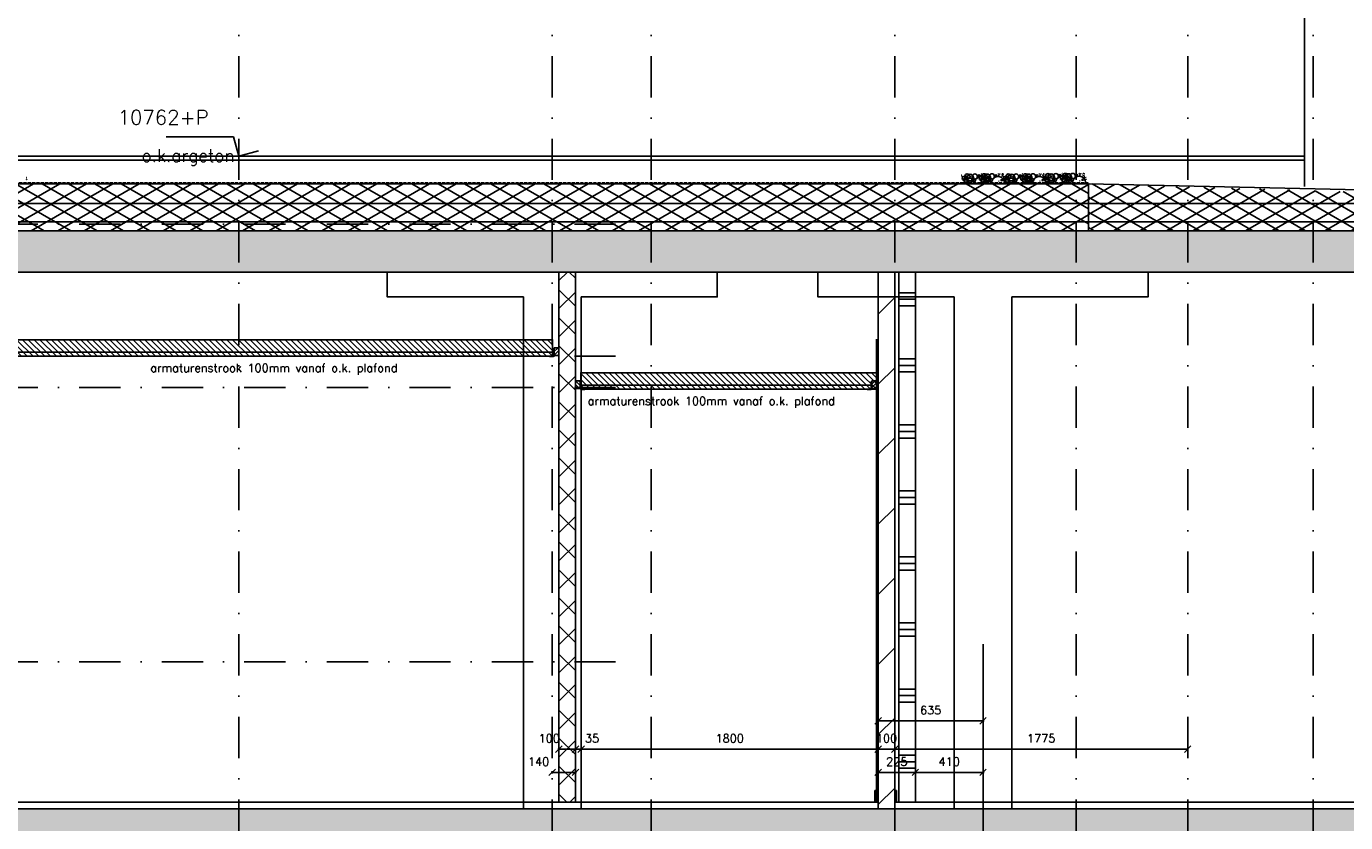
# Model space of a CAD drawing. Extents: x 0 to 297174, y -27731 to 163980.
# Tile 145 of 152: x 181911 to 189905, y 152071 to 156893. Entities that reach past the tile are written whole.
import ezdxf

# ---------------------------------------------------------------- set-up
doc = ezdxf.new("R2010")
doc.units = 0
doc.header["$LTSCALE"] = 5
doc.header["$MEASUREMENT"] = 0
doc.header["$PDMODE"] = 3
doc.header["$PDSIZE"] = 0.1
for name, pattern in [('DASHDOT', [1, 0.5, -0.25, 0, -0.25]), ('DD1', [2.66667, 1.66667, -0.5, 0, -0.5]), ('HIDDEN', [0.375, 0.25, -0.125])]:
    doc.linetypes.add(name, pattern=pattern)
doc.layers.get('0').update_dxf_attribs({"linetype": 'CONTINUOUS'})
doc.layers.get('DEFPOINTS').update_dxf_attribs({"linetype": 'CONTINUOUS'})
for name, color, linetype in [('A--01A1_ACEER', 1, 'CONTINUOUS'), ('A--A21--_F-23-', 9, 'CONTINUOUS'), ('A--A22--_F123-', 9, 'CONTINUOUS'), ('A--A23--_F--3-', 9, 'CONTINUOUS'), ('A--A25--_F--3-', 9, 'CONTINUOUS'), ('A--L13D3_VLOEREN', 3, 'CONTINUOUS'), ('A--L21--_F-23-', 4, 'CONTINUOUS'), ('A--L21D1_BUITENWAND', 1, 'CONTINUOUS'), ('A--L22--', 3, 'CONTINUOUS'), ('A--L22--_F--3-', 7, 'CONTINUOUS'), ('A--L22--_F-23-', 7, 'CONTINUOUS'), ('A--L22D2_BINNENWAND', 2, 'CONTINUOUS'), ('A--L23--', 7, 'CONTINUOUS'), ('A--L23--_F--3-', 7, 'CONTINUOUS'), ('A--L25--', 7, 'CONTINUOUS'), ('A--L25--_F-23-', 7, 'CONTINUOUS'), ('A--L27DC4_DAKEN', 4, 'HIDDEN'), ('A--L28D1_KONSTRUKTIES', 1, 'CONTINUOUS'), ('A--L35-D2-_PLAFONDS', 2, 'CONTINUOUS'), ('A--L35-D4-_PLAFONDS', 4, 'CONTINUOUS'), ('A--L35D1_PLAFONDS', 1, 'CONTINUOUS'), ('A--M$1A-_F123-', 1, 'CONTINUOUS'), ('A--M01A1_MAATVOERING', 1, 'CONTINUOUS'), ('A--M01B1_HOOGTE_MAATV', 1, 'CONTINUOUS'), ('A--T01B2_HOOGTE_MAATV', 2, 'CONTINUOUS'), ('A--T01B3_HOOGTE_MAATV', 3, 'CONTINUOUS'), ('STRAMIEN', 8, 'DD1'), ('X--LR---_CP', 7, 'CONTINUOUS')]:
    doc.layers.add(name, color=color, linetype=linetype)
doc.styles.add('HIEMSTRA', font='romans.shx')
doc.styles.add('HOOGTEXT', font='ROMANS.shx', dxfattribs={"height": 2.5})
doc.dimstyles.get("Standard").update_dxf_attribs({"dimscale": 50, "dimtxt": 2.5, "dimasz": 2, "dimexe": 0.3, "dimexo": 0.3, "dimgap": 2, "dimtad": 1, "dimdec": 0, "dimzin": 0, "dimdsep": 46, "dimtxsty": 'HIEMSTRA', "dimblk1": 'OBLIQUE', "dimblk2": 'OBLIQUE', "dimsah": 1, "dimcen": 0.09, "dimdle": 0.3, "dimclrd": 1, "dimclre": 1, "dimclrt": 2, "dimadec": 0, "dimazin": 0, "dimtfac": 1, "dimtdec": 4, "dimtix": 1, "dimtmove": 2, "dimatfit": 3, "dimldrblk": 'OBLIQUE', "dimfxl": 0, "dimtvp": 625, "dimtolj": 1, "dimtzin": 0, "dimarcsym": 0})

# ---------------------------------------------------------------- blocks, each defined once
blk = doc.blocks.new('GRIND')
for centre, radius in [((11.9, 51.7), 0.331), ((11.9, 47), 0.331), ((21.9, 35.1), 7.92), ((15.7, 24.2), 0.331), ((21.3, 19.4), 0.331), ((24.3, 27.4), 0.331), ((24.4, 27.4), 0.331), ((25.4, 7.4), 0.331), ((25.7, 7.5), 0.331), ((36.6, 18.6), 9.89), ((28.6, 47.3), 0.331), ((28.6, 47.3), 0.331), ((28.6, 14.5), 0.331), ((29, 1.6), 0.331), ((29.5, 20.6), 0.331), ((44.2, 45.6), 13.8), ((31.5, 27.2), 0.331), ((33.6, 51.1), 0.331), ((36.2, 28.8), 0.331), ((36.6, 27), 0.331), ((36.6, 4.5), 0.331), ((37, 22.3), 0.331), ((38.9, 44.7), 0.331), ((39.3, 44.9), 0.331), ((41.6, 20.1), 0.331), ((42.4, 32.2), 0.331), ((42.4, 32.2), 0.331), ((63.6, 37.9), 19.8), ((44.4, 43.2), 0.331), ((45.3, 23.5), 0.331), ((59.9, 20.6), 13.8), ((46.7, 20), 0.331), ((47.2, 15.2), 0.331), ((48.9, 52), 0.331), ((50.1, 4.5), 0.331), ((55.4, 16.4), 0.331), ((63.6, 42.1), 0.331), ((64.1, 53.8), 0.331), ((64.2, 53.8), 0.331), ((68.9, 42.1), 0.331), ((72.1, 53.9), 0.331), ((72.2, 53.8), 0.331), ((72.4, 53.8), 0.331), ((83.6, 21), 9.89), ((75, 16.5), 0.331), ((80.1, 35.8), 5.32), ((91.4, 43.5), 15.8), ((80.1, 35.8), 0.331), ((80.1, 35.8), 0.331), ((80.2, 51.6), 0.331), ((87.8, 22.1), 7.91), ((80.5, 25.5), 0.331), ((80.5, 25.5), 0.331), ((80.5, 25.5), 0.331), ((80.5, 25.5), 0.331), ((82.7, 33.2), 0.331), ((82.7, 33.2), 0.331), ((82.7, 33.2), 0.331), ((82.7, 33.2), 0.331), ((92.2, 26.1), 0.331), ((116.3, 47.4), 5.94), ((114.8, 47.9), 0.331), ((124.8, 36), 7.92), ((118.6, 25.2), 0.331), ((121.3, 51), 0.331), ((123.6, 0.8), 0.331), ((124.2, 20.4), 0.331), ((127.2, 28.3), 0.331), ((127.3, 28.4), 0.331), ((128.3, 8.4), 0.331), ((128.6, 8.5), 0.331), ((130, 59.7), 0.331), ((139.5, 19.6), 9.89), ((131.5, 48.3), 0.331), ((131.5, 48.3), 0.331), ((131.5, 15.5), 0.331), ((131.9, 2.5), 0.331), ((132.3, 50.9), 0.331), ((132.4, 21.5), 0.331), ((147.1, 46.5), 13.8), ((133.9, 14.5), 0.331), ((134.4, 28.1), 0.331), ((136.5, 52.1), 0.331), ((137, 50.9), 0.331), ((139.1, 29.8), 0.331), ((139.4, 57.3), 0.331), ((139.5, 28), 0.331), ((139.5, 5.4), 0.331), ((139.6, 57.8), 0.331), ((139.9, 23.3), 0.331), ((141.8, 45.6), 0.331), ((142.1, 45.9), 0.331), ((144.5, 21), 0.331), ((145.3, 33.1), 0.331), ((145.3, 33.1), 0.331), ((150.1, 20.5), 3.96), ((166.5, 38.8), 19.8), ((147.3, 44.1), 0.331), ((148.2, 24.5), 0.331), ((162.8, 21.6), 13.8), ((149.6, 20.9), 0.331), ((150.1, 16.2), 0.331), ((151.8, 53), 0.331), ((152.6, 54.6), 0.331), ((152.9, 54.4), 0.331), ((153, 5.4), 0.331), ((153.1, 44.6), 0.331), ((153.4, 44.4), 0.331), ((153.9, 19.9), 0.331), ((155.8, 59.1), 0.331), ((156.1, 59.6), 0.331), ((158.1, 45.6), 0.331), ((158.3, 17.4), 0.331), ((158.7, 20.6), 0.331), ((161.7, 34.7), 0.331), ((162.3, 35.6), 0.331), ((162.8, 40.3), 0.331), ((163.4, 56.7), 0.331), ((166.5, 43), 0.331), ((167, 54.8), 0.331), ((167.1, 54.7), 0.331), ((168.7, 6.2), 0.331), ((168.7, 6.2), 0.331), ((168.7, 6.2), 0.331), ((168.7, 6.2), 0.331), ((171.1, 34.4), 0.331), ((171.7, 23.3), 0.331), ((171.8, 43), 0.331), ((175, 54.8), 0.331), ((175.1, 54.8), 0.331), ((175.3, 54.7), 0.331), ((186.5, 21.9), 9.89), ((177.9, 17.4), 0.331), ((183, 36.7), 5.32), ((194.3, 44.4), 15.8), ((183, 36.7), 0.331), ((183, 36.7), 0.331), ((190.7, 23), 7.91), ((183.4, 26.4), 0.331), ((183.4, 26.4), 0.331), ((183.4, 26.4), 0.331), ((183.4, 26.4), 0.331), ((185.6, 34.1), 0.331), ((185.6, 34.1), 0.331), ((185.6, 34.1), 0.331), ((185.6, 34.1), 0.331), ((191.9, 0.6), 0.331), ((195.1, 27.1), 0.331), ((219.2, 48.3), 5.94), ((224.2, 51.9), 0.331), ((232.9, 60.6), 0.331), ((235.2, 51.8), 0.331), ((236.8, 15.5), 0.331), ((239.9, 51.8), 0.331), ((242.3, 58.3), 0.331), ((242.5, 58.8), 0.331), ((253, 21.4), 3.96), ((255.5, 55.5), 0.331), ((255.8, 55.3), 0.331), ((256, 45.6), 0.331), ((256.3, 45.4), 0.331), ((256.8, 20.9), 0.331), ((258.7, 60), 0.331), ((259, 60.5), 0.331), ((261, 46.5), 0.331), ((261.6, 51.7), 0.331), ((261.6, 47), 0.331), ((261.6, 21.5), 0.331), ((271.5, 35.1), 7.92), ((264.6, 35.6), 0.331), ((265.2, 36.5), 0.331), ((265.4, 24.2), 0.331), ((265.7, 41.2), 0.331), ((266.3, 57.7), 0.331), ((270.9, 19.4), 0.331), ((271.6, 7.2), 0.331), ((271.6, 7.2), 0.331), ((271.6, 7.2), 0.331), ((271.6, 7.2), 0.331), ((274, 35.4), 0.331), ((273.9, 27.4), 0.331), ((274, 27.4), 0.331), ((274.6, 24.2), 0.331), ((275.1, 7.4), 0.331), ((275.3, 7.5), 0.331), ((286.2, 18.6), 9.89), ((278.3, 47.3), 0.331), ((278.3, 47.3), 0.331), ((278.3, 14.5), 0.331), ((278.6, 1.6), 0.331), ((279.2, 20.6), 0.331), ((293.8, 45.6), 13.8), ((281.1, 27.2), 0.331), ((283.3, 51.1), 0.331), ((285.8, 28.8), 0.331), ((286.2, 27), 0.331), ((286.2, 4.5), 0.331), ((286.7, 22.3), 0.331), ((288.6, 44.7), 0.331), ((288.9, 44.9), 0.331), ((291.3, 20.1), 0.331), ((292, 32.2), 0.331), ((292, 32.2), 0.331), ((313.2, 37.9), 19.8), ((294.1, 43.2), 0.331), ((294.9, 23.5), 0.331), ((309.6, 20.6), 13.8), ((296.4, 20), 0.331), ((296.8, 15.2), 0.331), ((298.6, 52), 0.331), ((299.7, 4.5), 0.331), ((305.1, 16.4), 0.331), ((313.2, 42.1), 0.331), ((313.7, 53.8), 0.331), ((313.8, 53.8), 0.331), ((318.5, 42.1), 0.331), ((321.7, 53.9), 0.331), ((321.9, 53.8), 0.331), ((322, 53.8), 0.331), ((333.3, 21), 9.89), ((324.6, 16.5), 0.331), ((329.7, 35.8), 5.32), ((341, 43.5), 15.8), ((329.7, 35.8), 0.331), ((329.7, 35.8), 0.331), ((329.8, 51.6), 0.331), ((337.4, 22.1), 7.91), ((330.1, 25.5), 0.331), ((330.1, 25.5), 0.331), ((330.1, 25.5), 0.331), ((330.1, 25.5), 0.331), ((332.4, 33.2), 0.331), ((332.4, 33.2), 0.331), ((332.4, 33.2), 0.331), ((332.4, 33.2), 0.331), ((341.9, 26.1), 0.331), ((366, 47.4), 5.94), ((364.4, 47.9), 0.331), ((374.4, 36), 7.92), ((368.3, 25.2), 0.331), ((370.9, 51), 0.331), ((373.3, 0.8), 0.331), ((373.8, 20.4), 0.331), ((376.8, 28.3), 0.331), ((376.9, 28.4), 0.331), ((378, 8.4), 0.331), ((378.2, 8.5), 0.331), ((389.1, 19.6), 9.89), ((379.6, 59.7), 0.331), ((381.2, 48.3), 0.331), ((381.2, 48.3), 0.331), ((381.2, 15.5), 0.331), ((381.5, 2.5), 0.331), ((381.9, 50.9), 0.331), ((382.1, 21.5), 0.331), ((396.7, 46.5), 13.8), ((383.6, 14.5), 0.331), ((384, 28.1), 0.331), ((386.2, 52.1), 0.331), ((386.6, 50.9), 0.331), ((388.7, 29.8), 0.331), ((389, 57.3), 0.331), ((389.1, 28), 0.331), ((389.1, 5.4), 0.331), ((389.3, 57.8), 0.331), ((389.6, 23.3), 0.331), ((391.5, 45.6), 0.331), ((391.8, 45.9), 0.331), ((394.2, 21), 0.331), ((394.9, 33.1), 0.331), ((394.9, 33.1), 0.331), ((399.7, 20.5), 3.96), ((416.1, 38.8), 19.8), ((397, 44.1), 0.331), ((397.8, 24.5), 0.331), ((412.5, 21.6), 13.8), ((399.3, 20.9), 0.331), ((399.7, 16.2), 0.331), ((401.5, 53), 0.331), ((402.2, 54.6), 0.331), ((402.5, 54.4), 0.331), ((402.6, 5.4), 0.331), ((402.8, 44.6), 0.331), ((403.1, 44.4), 0.331), ((403.6, 19.9), 0.331), ((405.4, 59.1), 0.331), ((405.7, 59.6), 0.331), ((407.8, 45.6), 0.331), ((408, 17.4), 0.331), ((408.4, 20.6), 0.331), ((411.3, 34.7), 0.331), ((411.9, 35.6), 0.331), ((412.5, 40.3), 0.331), ((413.1, 56.7), 0.331), ((416.1, 43), 0.331), ((416.6, 54.8), 0.331), ((416.7, 54.7), 0.331), ((418.4, 6.2), 0.331), ((418.4, 6.2), 0.331), ((418.4, 6.2), 0.331), ((418.4, 6.2), 0.331), ((420.7, 34.4), 0.331), ((421.3, 23.3), 0.331), ((421.4, 43), 0.331), ((424.6, 54.8), 0.331), ((424.8, 54.8), 0.331), ((424.9, 54.7), 0.331), ((436.1, 21.9), 9.89), ((427.5, 17.4), 0.331), ((432.6, 36.7), 5.32), ((443.9, 44.4), 15.8), ((432.6, 36.7), 0.331), ((432.6, 36.7), 0.331), ((440.3, 23), 7.91), ((433, 26.4), 0.331), ((433, 26.4), 0.331), ((433, 26.4), 0.331), ((433, 26.4), 0.331), ((435.3, 34.1), 0.331), ((435.3, 34.1), 0.331), ((435.3, 34.1), 0.331), ((435.3, 34.1), 0.331), ((441.6, 0.6), 0.331), ((444.8, 27.1), 0.331), ((468.9, 48.3), 5.94), ((473.8, 51.9), 0.331), ((482.5, 60.6), 0.331), ((484.8, 51.8), 0.331), ((486.5, 15.5), 0.331), ((489.5, 51.8), 0.331), ((491.9, 58.3), 0.331), ((492.2, 58.8), 0.331), ((502.6, 21.4), 3.96), ((502.5, 49.3), 0.331), ((512.5, 37.4), 7.92), ((505.1, 55.5), 0.331), ((505.4, 55.3), 0.331), ((505.7, 45.6), 0.331), ((506, 45.4), 0.331), ((506.3, 26.5), 0.331), ((506.5, 20.9), 0.331), ((508.3, 60), 0.331), ((508.6, 60.5), 0.331), ((510.7, 46.5), 0.331), ((511.3, 21.5), 0.331), ((511.3, 2.1), 0.331), ((511.9, 21.7), 0.331), ((514.2, 35.6), 0.331), ((514.8, 36.5), 0.331), ((514.8, 29.7), 0.331), ((515, 29.7), 0.331), ((515.4, 41.2), 0.331), ((516, 57.7), 0.331), ((516, 9.7), 0.331), ((516.2, 9.8), 0.331), ((527.1, 20.9), 9.89), ((519.2, 49.6), 0.331), ((519.2, 49.6), 0.331), ((519.2, 16.8), 0.331), ((519.5, 3.8), 0.331), ((520.1, 22.9), 0.331), ((534.7, 47.9), 13.8), ((521.3, 7.2), 0.331), ((521.3, 7.2), 0.331), ((521.3, 7.2), 0.331), ((521.3, 7.2), 0.331), ((522, 29.4), 0.331), ((523.6, 35.4), 0.331), ((524.2, 24.2), 0.331), ((526.8, 31.1), 0.331), ((527.1, 29.3), 0.331), ((527.2, 6.8), 0.331), ((527.6, 24.6), 0.331), ((529.5, 46.9), 0.331), ((529.8, 47.2), 0.331), ((532.2, 22.3), 0.331), ((532.9, 34.5), 0.331), ((532.9, 34.5), 0.331), ((533, 1.5), 0.331), ((554.2, 40.1), 19.8), ((535, 45.5), 0.331), ((535.8, 25.8), 0.331), ((550.5, 22.9), 13.8), ((537.3, 22.2), 0.331), ((537.8, 17.5), 0.331), ((539.5, 54.3), 0.331), ((540.7, 6.8), 0.331), ((546, 18.7), 0.331), ((554.2, 44.3), 0.331), ((554.6, 56.1), 0.331), ((554.8, 56.1), 0.331), ((559.5, 44.3), 0.331), ((562.6, 56.2), 0.331), ((562.8, 56.1), 0.331), ((563, 56.1), 0.331), ((574.2, 23.2), 9.89), ((565.5, 18.7), 0.331), ((570.7, 38), 5.32), ((581.9, 45.8), 15.8), ((570.7, 38), 0.331), ((570.7, 38), 0.331), ((578.4, 24.4), 7.91), ((571.1, 27.8), 0.331), ((571.1, 27.8), 0.331), ((571.1, 27.8), 0.331), ((571.1, 27.8), 0.331), ((573.3, 35.5), 0.331), ((573.3, 35.5), 0.331), ((573.3, 35.5), 0.331), ((573.3, 35.5), 0.331), ((579.6, 2), 0.331), ((582.8, 28.4), 0.331), ((606.9, 49.7), 5.94), ((605.4, 50.2), 0.331), ((615.4, 38.3), 7.92), ((609.2, 27.5), 0.331), ((611.8, 53.3), 0.331), ((614.2, 3), 0.331), ((614.8, 22.6), 0.331), ((617.7, 30.6), 0.331), ((617.8, 30.6), 0.331), ((618.9, 10.7), 0.331), ((619.1, 10.7), 0.331), ((630, 21.8), 9.89), ((620.5, 61.9), 0.331), ((622.1, 50.5), 0.331), ((622.1, 50.5), 0.331), ((622.1, 17.7), 0.331), ((622.4, 4.8), 0.331), ((622.9, 53.1), 0.331), ((623, 23.8), 0.331), ((637.6, 48.8), 13.8), ((624.5, 16.8), 0.331), ((624.9, 30.4), 0.331), ((627.6, 53.1), 0.331), ((629.6, 32.1), 0.331), ((629.9, 59.6), 0.331), ((630, 30.3), 0.331), ((630.1, 7.7), 0.331), ((630.2, 60.1), 0.331), ((630.5, 25.6), 0.331), ((632.4, 47.9), 0.331), ((632.7, 48.1), 0.331), ((635.1, 23.3), 0.331), ((635.8, 35.4), 0.331), ((635.8, 35.4), 0.331), ((635.9, 2.4), 0.331), ((640.6, 22.7), 3.96), ((657.1, 41.1), 19.8), ((637.9, 46.4), 0.331), ((638.7, 26.7), 0.331), ((653.4, 23.8), 13.8), ((640.2, 23.2), 0.331), ((640.7, 18.5), 0.331), ((642.4, 55.3), 0.331), ((643.1, 56.8), 0.331), ((643.4, 56.7), 0.331), ((643.6, 7.7), 0.331), ((643.7, 46.9), 0.331), ((644, 46.7), 0.331), ((644.5, 22.2), 0.331), ((646.4, 61.4), 0.331), ((646.7, 61.8), 0.331), ((648.7, 47.9), 0.331), ((648.9, 19.6), 0.331), ((649.3, 22.9), 0.331), ((652.2, 37), 0.331), ((652.8, 37.9), 0.331), ((653.4, 42.6), 0.331), ((654, 59), 0.331), ((657.1, 45.3), 0.331), ((657.5, 57), 0.331), ((657.7, 57), 0.331), ((659.3, 8.5), 0.331), ((659.3, 8.5), 0.331), ((659.3, 8.5), 0.331), ((659.3, 8.5), 0.331), ((661.6, 36.7), 0.331), ((662.2, 25.6), 0.331), ((662.4, 45.3), 0.331), ((665.5, 57.1), 0.331), ((665.7, 57.1), 0.331), ((665.9, 57), 0.331), ((677.1, 24.2), 9.89), ((668.4, 19.7), 0.331), ((673.6, 39), 5.32), ((684.8, 46.7), 15.8), ((673.6, 39), 0.331), ((673.6, 39), 0.331), ((681.3, 25.3), 7.91), ((674, 28.7), 0.331), ((674, 28.7), 0.331), ((674, 28.7), 0.331), ((674, 28.7), 0.331), ((676.2, 36.4), 0.331), ((676.2, 36.4), 0.331), ((676.2, 36.4), 0.331), ((676.2, 36.4), 0.331), ((682.5, 2.9), 0.331), ((685.7, 29.3), 0.331), ((709.8, 50.6), 5.94), ((714.7, 54.2), 0.331), ((723.4, 62.9), 0.331), ((725.8, 54.1), 0.331), ((727.4, 17.7), 0.331), ((730.5, 54.1), 0.331), ((732.8, 60.5), 0.331), ((733.1, 61), 0.331), ((743.5, 23.7), 3.96), ((746, 57.8), 0.331), ((746.3, 57.6), 0.331), ((746.6, 47.8), 0.331), ((746.9, 47.6), 0.331), ((747.4, 23.2), 0.331), ((749.3, 62.3), 0.331), ((749.6, 62.8), 0.331), ((751.6, 48.8), 0.331), ((752.2, 23.8), 0.331), ((755.1, 37.9), 0.331), ((755.7, 38.8), 0.331), ((756.3, 43.5), 0.331), ((756.9, 59.9), 0.331), ((762.2, 9.5), 0.331), ((762.2, 9.5), 0.331), ((762.2, 9.5), 0.331), ((762.2, 9.5), 0.331), ((764.5, 37.6), 0.331), ((765.1, 26.5), 0.331)]:
    blk.add_circle(centre, radius)
for centre, start, end in [((128.9, 2.6), 356.22956, 183.77045), ((231.8, 3.6), 354.87359, 185.12642), ((378.5, 2.6), 356.22958, 183.77043), ((481.4, 3.6), 354.87361, 185.1264), ((619.4, 4.9), 352.95741, 187.0426), ((722.3, 5.8), 351.59314, 188.40686)]:
    blk.add_arc(centre, 40, start, end)
blk = doc.blocks.new('*U1564')
at = {"layer": 'A--L23--_F--3-', "color": 2, "linetype": 'Continuous'}
blk.add_lwpolyline([(0, 0), (0, 20), (-7546.5, 20), (-7546.5, 0)], dxfattribs=at)
blk = doc.blocks.new('Q020259-')
at = {"layer": 'A--A25--_F--3-'}
h = blk.add_hatch(dxfattribs=at)
h.set_pattern_fill('ALFALINE', color=256, scale=15, style=0, pattern_type=2)
h.set_pattern_definition([(45, (0, 0), (-10.6066, 10.6066), [])])
h.paths.add_polyline_path([(0, 0), (0, 46), (28, 46), (28, 0)])
at = {"layer": 'A--L25--_F-23-', "color": 2, "linetype": 'Continuous'}
blk.add_lwpolyline([(0, 0), (0, 46), (28, 46), (28, 0)], close=True, dxfattribs=at)
at = {"layer": 'X--LR---_CP'}
for p in [(0, 0), (0, 0), (28, 0)]:
    blk.add_point(p, dxfattribs=at)
blk = doc.blocks.new('*U1539')
at = {"layer": 'A--A22--_F123-', "linetype": 'Continuous'}
h = blk.add_hatch(dxfattribs=at)
h.set_pattern_fill('ALFAKRS', color=256, scale=120, style=0)
h.set_pattern_definition([(45, (-185187.59, -155405.16), (-84.852814, 84.852814), []), (135, (-185187.59, -155405.16), (-84.852814, -84.852814), [])])
h.paths.add_polyline_path([(0, 0), (50, 0), (50, -3210), (0, -3210), (-50, -3210), (-50, 0)])
at = {"layer": 'A--L22--_F--3-', "color": 3, "linetype": 'Continuous'}
for points in [[(0, 0), (-50, 0), (-50, -3210), (0, -3210)], [(0, 0), (50, 0), (50, -3210), (0, -3210)]]:
    blk.add_lwpolyline(points, dxfattribs=at)
blk = doc.blocks.new('_OBLIQUE')
at = {"color": 0, "linetype": 'ByBlock'}
blk.add_line((-0.5, -0.5), (0.5, 0.5), dxfattribs=at)
blk = doc.blocks.new('*D911')
at = {"layer": 'A--M$1A-_F123-', "color": 1, "lineweight": -2, "ltscale": 10}
for p, q in [((185137.6, 152516.5), (185137.6, 152522.6)), ((185237.6, 152516.5), (185237.6, 152522.6)), ((185131.6, 152516.6), (185243.6, 152516.6))]:
    blk.add_line(p, q, dxfattribs=at)
at = {"layer": 'DEFPOINTS', "color": 0, "ltscale": 10}
for p in [(185137.6, 152510.5), (185237.6, 152516.6), (185237.6, 152510.5)]:
    blk.add_point(p, dxfattribs=at)
at = {"layer": 'A--M$1A-_F123-', "color": 1, "lineweight": -2, "ltscale": 10, "xscale": 40, "yscale": 40, "zscale": 40, "rotation": 180}
blk.add_blockref('_OBLIQUE', (185137.6, 152516.6), dxfattribs=at)
at = {"layer": 'A--M$1A-_F123-', "color": 1, "lineweight": -2, "ltscale": 10, "xscale": 40, "yscale": 40, "zscale": 40}
blk.add_blockref('_OBLIQUE', (185237.6, 152516.6), dxfattribs=at)
at = {"layer": 'A--M$1A-_F123-', "color": 2, "ltscale": 10, "insert": (185078.8, 152581.6), "char_height": 50, "attachment_point": 5, "style": 'HIEMSTRA'}
blk.add_mtext('\\A1;100', dxfattribs=at)
blk = doc.blocks.new('*D912')
at = {"layer": 'A--M$1A-_F123-', "color": 1, "lineweight": -2, "ltscale": 10}
for p, q in [((185237.6, 152516.6), (185197.6, 152516.6)), ((185237.6, 152516.6), (185272.6, 152516.6)), ((185272.6, 152516.6), (185312.6, 152516.6))]:
    blk.add_line(p, q, dxfattribs=at)
at = {"layer": 'DEFPOINTS', "color": 0, "ltscale": 10}
for p in [(185237.6, 152516.6), (185272.6, 152516.6), (185272.6, 152516.6)]:
    blk.add_point(p, dxfattribs=at)
at = {"layer": 'A--M$1A-_F123-', "color": 1, "lineweight": -2, "ltscale": 10, "xscale": 40, "yscale": 40, "zscale": 40}
blk.add_blockref('_OBLIQUE', (185237.6, 152516.6), dxfattribs=at)
at = {"layer": 'A--M$1A-_F123-', "color": 1, "lineweight": -2, "ltscale": 10, "xscale": 40, "yscale": 40, "zscale": 40, "rotation": 180}
blk.add_blockref('_OBLIQUE', (185272.6, 152516.6), dxfattribs=at)
at = {"layer": 'A--M$1A-_F123-', "color": 2, "ltscale": 10, "insert": (185338.5, 152581.6), "char_height": 50, "attachment_point": 5, "style": 'HIEMSTRA'}
blk.add_mtext('\\A1;35', dxfattribs=at)
blk = doc.blocks.new('*D913')
at = {"layer": 'A--M$1A-_F123-', "color": 1, "lineweight": -2, "ltscale": 10}
for p, q in [((185091.6, 152375.8), (185243.6, 152375.8)), ((185097.6, 152382.5), (185097.6, 152369.8)), ((185237.6, 152382.5), (185237.6, 152369.8))]:
    blk.add_line(p, q, dxfattribs=at)
at = {"layer": 'DEFPOINTS', "color": 0, "ltscale": 10}
for p in [(185097.6, 152388.5), (185237.6, 152388.5), (185237.6, 152375.8)]:
    blk.add_point(p, dxfattribs=at)
at = {"layer": 'A--M$1A-_F123-', "color": 1, "lineweight": -2, "ltscale": 10, "xscale": 40, "yscale": 40, "zscale": 40, "rotation": 180}
blk.add_blockref('_OBLIQUE', (185097.6, 152375.8), dxfattribs=at)
at = {"layer": 'A--M$1A-_F123-', "color": 1, "lineweight": -2, "ltscale": 10, "xscale": 40, "yscale": 40, "zscale": 40}
blk.add_blockref('_OBLIQUE', (185237.6, 152375.8), dxfattribs=at)
at = {"layer": 'A--M$1A-_F123-', "color": 2, "ltscale": 10, "insert": (185014.5, 152440.8), "char_height": 50, "attachment_point": 5, "style": 'HIEMSTRA'}
blk.add_mtext('\\A1;140', dxfattribs=at)
blk = doc.blocks.new('*U1538')
at = {"layer": 'A--A22--_F123-', "linetype": 'Continuous'}
h = blk.add_hatch(dxfattribs=at)
h.set_pattern_fill('ALFALINE', color=256, scale=300, style=0)
h.set_pattern_definition([(45, (-187122.6, -155405.15), (-212.13203, 212.13203), [])])
h.paths.add_polyline_path([(0, 0), (50, 0), (50, -3250), (0, -3250), (-50, -3250), (-50, 0)])
at = {"layer": 'A--L22--_F--3-', "color": 4, "linetype": 'Continuous'}
for points in [[(0, 0), (-50, 0), (-50, -3250), (0, -3250)], [(0, 0), (50, 0), (50, -3250), (0, -3250)]]:
    blk.add_lwpolyline(points, dxfattribs=at)
blk = doc.blocks.new('*U1537')
at = {"layer": 'A--L23--_F--3-', "color": 2, "linetype": 'Continuous'}
blk.add_lwpolyline([(0, 0), (0, 20), (-6562, 20), (-6562, 0)], dxfattribs=at)
blk = doc.blocks.new('*D990')
at = {"layer": 'A--M$1A-_F123-', "color": 1, "lineweight": -2, "ltscale": 10}
for p, q in [((185272.6, 152534.1), (185272.6, 152510.6)), ((187072.6, 152534.1), (187072.6, 152510.6)), ((185266.6, 152516.6), (187078.6, 152516.6))]:
    blk.add_line(p, q, dxfattribs=at)
at = {"layer": 'DEFPOINTS', "color": 0, "ltscale": 10}
for p in [(185272.6, 152540.1), (187072.6, 152540.1), (187072.6, 152516.6)]:
    blk.add_point(p, dxfattribs=at)
at = {"layer": 'A--M$1A-_F123-', "color": 1, "lineweight": -2, "ltscale": 10, "xscale": 40, "yscale": 40, "zscale": 40, "rotation": 180}
blk.add_blockref('_OBLIQUE', (185272.6, 152516.6), dxfattribs=at)
at = {"layer": 'A--M$1A-_F123-', "color": 1, "lineweight": -2, "ltscale": 10, "xscale": 40, "yscale": 40, "zscale": 40}
blk.add_blockref('_OBLIQUE', (187072.6, 152516.6), dxfattribs=at)
at = {"layer": 'A--M$1A-_F123-', "color": 2, "ltscale": 10, "insert": (186172.6, 152581.6), "char_height": 50, "attachment_point": 5, "style": 'HIEMSTRA'}
blk.add_mtext('\\A1;1800', dxfattribs=at)
blk = doc.blocks.new('*D991')
at = {"layer": 'A--M$1A-_F123-', "color": 1, "lineweight": -2, "ltscale": 10}
for p, q in [((187072.6, 152516.6), (187032.6, 152516.6)), ((187072.6, 152516.6), (187172.6, 152516.6)), ((187172.6, 152516.6), (187212.6, 152516.6))]:
    blk.add_line(p, q, dxfattribs=at)
at = {"layer": 'DEFPOINTS', "color": 0, "ltscale": 10}
for p in [(187072.6, 152516.6), (187172.6, 152516.6), (187172.6, 152516.6)]:
    blk.add_point(p, dxfattribs=at)
at = {"layer": 'A--M$1A-_F123-', "color": 1, "lineweight": -2, "ltscale": 10, "xscale": 40, "yscale": 40, "zscale": 40}
blk.add_blockref('_OBLIQUE', (187072.6, 152516.6), dxfattribs=at)
at = {"layer": 'A--M$1A-_F123-', "color": 1, "lineweight": -2, "ltscale": 10, "xscale": 40, "yscale": 40, "zscale": 40, "rotation": 180}
blk.add_blockref('_OBLIQUE', (187172.6, 152516.6), dxfattribs=at)
at = {"layer": 'A--M$1A-_F123-', "color": 2, "ltscale": 10, "insert": (187122.6, 152581.6), "char_height": 50, "attachment_point": 5, "style": 'HIEMSTRA'}
blk.add_mtext('\\A1;100', dxfattribs=at)
blk = doc.blocks.new('*D992')
at = {"layer": 'A--M$1A-_F123-', "color": 1, "lineweight": -2, "ltscale": 10}
blk.add_line((187166.6, 152516.6), (188953.6, 152516.6), dxfattribs=at)
at = {"layer": 'DEFPOINTS', "color": 0, "ltscale": 10}
for p in [(187172.6, 152516.6), (188947.6, 152516.6), (188947.6, 152516.6)]:
    blk.add_point(p, dxfattribs=at)
at = {"layer": 'A--M$1A-_F123-', "color": 1, "lineweight": -2, "ltscale": 10, "xscale": 40, "yscale": 40, "zscale": 40, "rotation": 180}
blk.add_blockref('_OBLIQUE', (187172.6, 152516.6), dxfattribs=at)
at = {"layer": 'A--M$1A-_F123-', "color": 1, "lineweight": -2, "ltscale": 10, "xscale": 40, "yscale": 40, "zscale": 40}
blk.add_blockref('_OBLIQUE', (188947.6, 152516.6), dxfattribs=at)
at = {"layer": 'A--M$1A-_F123-', "color": 2, "ltscale": 10, "insert": (188060.1, 152581.6), "char_height": 50, "attachment_point": 5, "style": 'HIEMSTRA'}
blk.add_mtext('\\A1;1775', dxfattribs=at)
blk = doc.blocks.new('*D993')
at = {"layer": 'A--M$1A-_F123-', "color": 1, "lineweight": -2, "ltscale": 10}
for p, q in [((187291.6, 152375.8), (187713.6, 152375.8)), ((187297.6, 152380.7), (187297.6, 152369.8)), ((187707.6, 152380.7), (187707.6, 152369.8))]:
    blk.add_line(p, q, dxfattribs=at)
at = {"layer": 'DEFPOINTS', "color": 0, "ltscale": 10}
for p in [(187297.6, 152386.7), (187707.6, 152386.7), (187707.6, 152375.8)]:
    blk.add_point(p, dxfattribs=at)
at = {"layer": 'A--M$1A-_F123-', "color": 1, "lineweight": -2, "ltscale": 10, "xscale": 40, "yscale": 40, "zscale": 40, "rotation": 180}
blk.add_blockref('_OBLIQUE', (187297.6, 152375.8), dxfattribs=at)
at = {"layer": 'A--M$1A-_F123-', "color": 1, "lineweight": -2, "ltscale": 10, "xscale": 40, "yscale": 40, "zscale": 40}
blk.add_blockref('_OBLIQUE', (187707.6, 152375.8), dxfattribs=at)
at = {"layer": 'A--M$1A-_F123-', "color": 2, "ltscale": 10, "insert": (187502.6, 152440.8), "char_height": 50, "attachment_point": 5, "style": 'HIEMSTRA'}
blk.add_mtext('\\A1;410', dxfattribs=at)
blk = doc.blocks.new('*D994')
at = {"layer": 'A--M$1A-_F123-', "color": 1, "lineweight": -2, "ltscale": 10}
for p, q in [((187713.6, 152687.1), (187066.6, 152687.1)), ((187072.6, 152676.3), (187072.6, 152693.1)), ((187707.6, 152676.3), (187707.6, 152693.1))]:
    blk.add_line(p, q, dxfattribs=at)
at = {"layer": 'DEFPOINTS', "color": 0, "ltscale": 10}
for p in [(187072.6, 152687.1), (187072.6, 152670.3), (187707.6, 152670.3)]:
    blk.add_point(p, dxfattribs=at)
at = {"layer": 'A--M$1A-_F123-', "color": 1, "lineweight": -2, "ltscale": 10, "xscale": 40, "yscale": 40, "zscale": 40, "rotation": 180}
blk.add_blockref('_OBLIQUE', (187072.6, 152687.1), dxfattribs=at)
at = {"layer": 'A--M$1A-_F123-', "color": 1, "lineweight": -2, "ltscale": 10, "xscale": 40, "yscale": 40, "zscale": 40}
blk.add_blockref('_OBLIQUE', (187707.6, 152687.1), dxfattribs=at)
at = {"layer": 'A--M$1A-_F123-', "color": 2, "ltscale": 10, "insert": (187390.1, 152752.1), "char_height": 50, "attachment_point": 5, "style": 'HIEMSTRA'}
blk.add_mtext('\\A1;635', dxfattribs=at)
blk = doc.blocks.new('*U1535')
at = {"layer": 'A--A22--_F123-', "linetype": 'Continuous'}
h = blk.add_hatch(dxfattribs=at)
h.set_pattern_fill('ALFAPLST', color=256, scale=400, style=0)
h.set_pattern_definition([(0, (0, 0), (0, 400), []), (0, (0, 40), (0, 400), []), (0, (0, 80), (0, 400), [])])
h.paths.add_polyline_path([(0, 0), (-50, 0), (-50, 3210), (0, 3210), (50, 3210), (50, 0)])
at = {"layer": 'A--L22--_F-23-', "color": 3, "linetype": 'Continuous'}
for points in [[(0, 0), (-50, 0), (-50, 3210), (0, 3210)], [(0, 0), (50, 0), (50, 3210), (0, 3210)]]:
    blk.add_lwpolyline(points, dxfattribs=at)
blk = doc.blocks.new('*D997')
at = {"layer": 'A--M$1A-_F123-', "color": 1, "lineweight": -2, "ltscale": 10}
blk.add_line((187303.6, 152375.8), (187066.6, 152375.8), dxfattribs=at)
at = {"layer": 'DEFPOINTS', "color": 0, "ltscale": 10}
for p in [(187072.6, 152375.8), (187072.6, 152375.8), (187297.6, 152375.8)]:
    blk.add_point(p, dxfattribs=at)
at = {"layer": 'A--M$1A-_F123-', "color": 1, "lineweight": -2, "ltscale": 10, "xscale": 40, "yscale": 40, "zscale": 40, "rotation": 180}
blk.add_blockref('_OBLIQUE', (187072.6, 152375.8), dxfattribs=at)
at = {"layer": 'A--M$1A-_F123-', "color": 1, "lineweight": -2, "ltscale": 10, "xscale": 40, "yscale": 40, "zscale": 40}
blk.add_blockref('_OBLIQUE', (187297.6, 152375.8), dxfattribs=at)
at = {"layer": 'A--M$1A-_F123-', "color": 2, "ltscale": 10, "insert": (187185.1, 152440.8), "char_height": 50, "attachment_point": 5, "style": 'HIEMSTRA'}
blk.add_mtext('\\A1;225', dxfattribs=at)
blk = doc.blocks.new('HOOGTEP')
at = {"layer": 'A--M01A1_MAATVOERING'}
for p, q in [((0, 0), (0.62, 2.33)), ((0.62, 2.33), (8.79, 2.33)), ((-2.41, 0.65), (0, 0))]:
    blk.add_line(p, q, dxfattribs=at)
at = {"layer": 'A--M01B1_HOOGTE_MAATV'}
blk.add_line((-1.38, 0), (0.91, 0), dxfattribs=at)
at = {"layer": 'A--T01B2_HOOGTE_MAATV', "style": 'HOOGTEXT', "flags": 4}
blk.add_attdef('TEKST', (1.84, -0.67), '', height=1.5, dxfattribs=at)
at = {"layer": 'A--T01B3_HOOGTE_MAATV', "style": 'HOOGTEXT', "flags": 4}
blk.add_attdef('HOOGTE', (1.67, 3.82), '', height=1.75, dxfattribs=at)

msp = doc.modelspace()

# ---------------------------------------------------------------- hatches: boundary and pattern name
at = {"layer": 'A--01A1_ACEER', "linetype": 'Continuous'}
h = msp.add_hatch(dxfattribs=at)
h.set_pattern_fill('ANSI31', color=256, scale=200, style=0)
h.set_pattern_definition([(135, (342823.277, 59749.255), (17.6776695, 17.6776695), [])])
h.paths.add_polyline_path([(179897.6, 154895.2), (185099, 154895.2), (185099, 154995.2), (179897.6, 154995.2)])
h = msp.add_hatch(dxfattribs=at)
h.set_pattern_fill('ANSI31', color=256, scale=200, style=0)
h.set_pattern_definition([(135, (344786.856, 59549.257), (17.6776695, 17.6776695), [])])
h.paths.add_polyline_path([(185269.8, 154695.2), (187062.6, 154695.2), (187062.6, 154795.2), (185269.8, 154795.2)])
at = {"layer": 'A--A21--_F-23-'}
h = msp.add_hatch(dxfattribs=at)
h.set_pattern_fill('ALFAISO', color=256, scale=80, angle=270, style=0, pattern_type=2)
h.set_pattern_definition([(330, (64939.89, 49399.255), (40, 69.282032), []), (30, (64939.89, 49399.255), (-40, 69.282032), [])])
h.paths.add_polyline_path([(188347.6, 155940.2), (188347.6, 155655.2), (179536.3, 155655.2), (179536.3, 155940.2)])
h = msp.add_hatch(dxfattribs=at)
h.set_pattern_fill('ALFAISO', color=256, scale=80, angle=270, style=0, pattern_type=2)
h.set_pattern_definition([(330, (-40, 52899.255), (40, 69.282032), []), (30, (-40, 52899.255), (-40, 69.282032), [])])
h.paths.add_polyline_path([(188947.6, 155921.7), (188347.6, 155940.2), (188347.6, 155674.8), (188381.6, 155655.2), (188947.6, 155655.2)])
h.paths.add_polyline_path([(189708.6, 155898.4), (188947.6, 155921.7), (188947.6, 155655.2), (189708.6, 155655.2)])
h.paths.add_polyline_path([(193404, 155784.8), (189708.6, 155898.4), (189708.6, 155655.2), (193437.4, 155655.2, -0.078843)])
h.paths.add_polyline_path([(193719.6, 155755.2), (193719.6, 155775.2), (193404, 155784.8, 0.078843), (193437.4, 155655.2), (193719.6, 155655.2), (193719.6, 155697.7), (193717.6, 155697.7), (193717.6, 155719.7), (193719.6, 155719.7)])
at = {"layer": 'A--A23--_F--3-'}
h = msp.add_hatch(dxfattribs=at)
h.set_pattern_fill('ALFABET', color=256, scale=20, angle=1, style=0, pattern_type=2)
h.set_pattern_definition([(46, (64979.89, 49399.26), (-86.32078, 83.359004), []), (51, (64979.89, 49399.26), (143.64922, -10.04493), [15, -165]), (356, (64979.9, 49399.26), (-30.37155, 149.9312), [12, -132]), (101.4514, (64991.86, 49398.42), (113.27778, 139.88618), [12.74804, -140.22842]), (47.1842, (64979.2, 49439.25), (213.99344, -29.37358), [22.5, -247.5]), (97.6356, (64997.03, 49436.8), (183.50393, 198.05632), [19.12206, -210.3426]), (352.1842, (64979.2, 49439.25), (183.50378, 198.05647), [18, -198]), (22, (64999.37, 49429.6), (120.76856, -78.42802), [15, -165]), (327, (64999.37, 49429.6), (46.12453, 145.85721), [12, -132]), (72.4514, (65009.43, 49423.06), (166.89315, 67.42906), [12.74804, -140.22842]), (38.5, (64979.893, 49399.255), (1.269641, 66.611074), [0, -130.4, 0, -134, 0, -132.5]), (8.5, (64979.89, 49399.255), (51.229207, 79.788568), [0, -76.4, 0, -127.4, 0, -50.5]), (328.5, (64935.3, 49398.477), (106.826954, -2.64699), [0, -50, 0, -156, 0, -207]), (318.5, (64915.3, 49398.13), (116.270055, 22.05355), [0, -65, 0, -103.6, 0, -147]), (318.5, (64915.3, 49398.13), (116.270055, 22.05355), [0, -65, 0, -103.6, 0, -147])])
h.paths.add_polyline_path([(193719.6, 155655.2), (193719.6, 155405.2), (179546.3, 155405.2), (179546.3, 155655.2)])
h = msp.add_hatch(dxfattribs=at)
h.set_pattern_fill('ALFABET', color=256, scale=50, angle=1, style=0, pattern_type=2)
h.set_pattern_definition([(46, (0, 52899.26), (-215.80194, 208.3975), []), (51, (0, 52899.26), (359.12306, -25.11233), [37.5, -412.5]), (356, (0, 52899.26), (-75.9289, 374.828), [30, -330]), (101.4514, (29.93, 52897.16), (283.19445, 349.71546), [31.8701, -350.57106]), (47.1842, (-1.75, 52999.24), (534.9836, -73.4339), [56.25, -618.75]), (97.6356, (42.84, 52993.1), (458.7598, 495.1408), [47.8051, -525.8565]), (352.1842, (-1.75, 52999.24), (458.7594, 495.1412), [45, -495]), (22, (48.68, 52975.12), (301.9214, -196.07005), [37.5, -412.5]), (327, (48.7, 52975.1), (115.3113, 364.643), [30, -330]), (72.4514, (73.84, 52958.78), (417.23286, 168.57264), [31.8701, -350.57106]), (38.5, (0, 52899.26), (3.1741, 166.527686), [0, -326, 0, -335, 0, -331.25]), (8.5, (0, 52899.26), (128.07302, 199.47142), [0, -191, 0, -318.5, 0, -126.25]), (328.5, (-111.48, 52897.31), (267.067385, -6.617475), [0, -125, 0, -390, 0, -517.5]), (318.5, (-161.48, 52896.44), (290.67514, 55.13387), [0, -162.5, 0, -259, 0, -367.5]), (318.5, (-161.48, 52896.44), (290.67514, 55.13387), [0, -162.5, 0, -259, 0, -367.5])])
h.paths.add_polyline_path([(193819.4, 148405.2), (177097.5, 148405.2), (177097.5, 152155.1), (193819.4, 152155.2)])
h.paths.add_polyline_path([(185272.6, 151905), (193819.4, 151905.2), (193819.4, 148655.2), (185272.6, 148655.2)], flags=16)
h.paths.add_polyline_path([(184972.6, 148695.2), (177399.2, 148695.2), (177399.2, 151755.1), (184972.6, 151755.1)], flags=16)

# ---------------------------------------------------------------- linework, layer by layer
for centre in [(181912.1, 155977.8), (181912.7, 155966.7)]:
    msp.add_circle(centre, 0.331)
at = {"layer": 'A--01A1_ACEER'}
for p, q in [((181116.6, 156107.2), (189654.6, 156107.2)), ((187707.6, 151803.4), (187707.6, 153151.3)), ((184778.2, 152195.2), (186220.8, 152195.2))]:
    msp.add_line(p, q, dxfattribs=at)
at = {"layer": 'A--A21--_F-23-'}
for p, q in [((188347.6, 155752.8), (188351.6, 155755.2)), ((188347.6, 155674.8), (188381.6, 155655.2))]:
    msp.add_line(p, q, dxfattribs=at)
at = {"layer": 'A--L13D3_VLOEREN'}
for p, q in [((193719.6, 155819.2), (188347.6, 155940.2)), ((193719.5, 155820), (179536.3, 155820.1)), ((188347.6, 155755.2), (188347.6, 155655.2)), ((193719.5, 155710), (179536.3, 155710.1)), ((188347.6, 155655.2), (193719.6, 155655.2))]:
    msp.add_line(p, q, dxfattribs=at)
msp.add_lwpolyline([(188347.6, 155940.2), (188347.6, 155655.2), (179536.3, 155655.2), (179536.3, 155940.2)], close=True, dxfattribs=at)
at = {"layer": 'A--L21--_F-23-', "linetype": 'Continuous'}
msp.add_line((193819.4, 152155.2), (177097.5, 152155.1), dxfattribs=at)
msp.add_lwpolyline([(193719.6, 155655.2), (193719.6, 155405.2), (179546.3, 155405.2), (179546.3, 155655.2)], close=True, dxfattribs=at)
at = {"layer": 'A--L21D1_BUITENWAND'}
for p, q in [((189654.6, 155923.5), (189654.6, 160064.3)), ((181116.6, 156082), (189654.6, 156082))]:
    msp.add_line(p, q, dxfattribs=at)
at = {"layer": 'A--L22D2_BINNENWAND'}
msp.add_line((187062.6, 154998), (187062.6, 152195.1), dxfattribs=at)
for points in [[(187062.6, 152195.1), (187052.6, 152195.1), (187052.6, 152265.1), (187062.6, 152265.1)], [(187172.6, 152195.1), (187182.6, 152195.1), (187182.6, 152265.1), (187172.6, 152265.1)]]:
    msp.add_lwpolyline(points, close=True, dxfattribs=at)
at = {"layer": 'A--L27DC4_DAKEN'}
msp.add_lwpolyline([(179541.1, 156513.2), (179541.3, 155945.2), (188347.6, 155945.2)], dxfattribs=at)
at = {"layer": 'A--L28D1_KONSTRUKTIES'}
for points in [[(184097.6, 155405.2), (184097.6, 155255.2), (184922.6, 155255.2), (184922.6, 152155.1)], [(186097.6, 155405.2), (186097.6, 155255.2), (185272.6, 155255.2), (185272.6, 152155.1)], [(186707.6, 155405.2), (186707.6, 155255.2), (187532.6, 155255.2), (187532.6, 152155.1)], [(188707.6, 155405.2), (188707.6, 155255.2), (187882.6, 155255.2), (187882.6, 152155.1)]]:
    msp.add_lwpolyline(points, dxfattribs=at)
at = {"layer": 'A--L35-D2-_PLAFONDS'}
for p, q in [((185099, 154920.2), (179936.2, 154920.2)), ((185099, 154920.2), (185099, 154895.2)), ((185099, 154895.2), (179936.2, 154895.2))]:
    msp.add_line(p, q, dxfattribs=at)
for points in [[(187030.4, 154720.2), (185265.6, 154720.2)], [(185269.8, 154695.2), (187030.4, 154695.2)]]:
    msp.add_lwpolyline(points, dxfattribs=at)
at = {"layer": 'A--L35-D4-_PLAFONDS'}
for p, q in [((185105.4, 154893.1), (185105.4, 154943.1)), ((185080.4, 154893.1), (185105.4, 154893.1)), ((185269.8, 154693.1), (185269.8, 154743.1)), ((185294.8, 154693.1), (185269.8, 154693.1)), ((187005.4, 154693.1), (187030.4, 154693.1)), ((187030.4, 154693.1), (187030.4, 154743.1))]:
    msp.add_line(p, q, dxfattribs=at)
at = {"layer": 'A--L35D1_PLAFONDS', "linetype": 'Continuous'}
for points in [[(179897.6, 154895.2), (185099, 154895.2), (185099, 154995.2), (179897.6, 154995.2)], [(185269.8, 154695.2), (187062.6, 154695.2), (187062.6, 154795.2), (185269.8, 154795.2)]]:
    msp.add_lwpolyline(points, close=True, dxfattribs=at)
at = {"layer": 'STRAMIEN', "linetype": 'DASHDOT', "ltscale": 100}
for p, q in [((183197.6, 163214.3), (183197.6, 143653.6)), ((185097.6, 163214.3), (185097.6, 143653.6)), ((185697.6, 163214.3), (185697.6, 143653.6)), ((187172.6, 163214.3), (187172.6, 143071.5)), ((188272.6, 163214.3), (188272.6, 143071.5)), ((188947.6, 163214.3), (188947.6, 143071.5)), ((189708.6, 163214.3), (189708.6, 143653.6)), ((185481.6, 155695.2), (174347.6, 155695.2)), ((185481.6, 154895.2), (174347.3, 154895.2)), ((185481.6, 154707.2), (174847.6, 154707.2)), ((185481.6, 153045.2), (174847.6, 153045.2)), ((185481.6, 152195.2), (174347.3, 152195.2))]:
    msp.add_line(p, q, dxfattribs=at)

# ---------------------------------------------------------------- block references
ref = msp.add_blockref('HOOGTEP', (183197.6, 156107.2), dxfattribs=dict(xscale=-50, yscale=50, zscale=50))
ref.add_attrib('TEKST', 'o.k.argeton', (182609.2, 156073.6), dxfattribs={"layer": 'A--T01B2_HOOGTE_MAATV', "height": 75, "style": 'HOOGTEXT', "flags": 4})
ref.add_attrib('HOOGTE', '10762+P', (182464, 156298.1), dxfattribs={"layer": 'A--T01B3_HOOGTE_MAATV', "height": 87.5, "style": 'HOOGTEXT', "flags": 4})
at = {"rotation": 0.001645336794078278}
msp.add_blockref('GRIND', (187567, 155940.1), dxfattribs=at)
at = {"layer": 'A--L22--'}
for name, p in [('*U1539', (185187.6, 155405.2)), ('*U1538', (187122.6, 155405.2)), ('*U1535', (187247.6, 152195.1))]:
    msp.add_blockref(name, p, dxfattribs=at)
at = {"layer": 'A--L23--'}
for name, p in [('*U1564', (187072.6, 152175.2)), ('*U1537', (193734.6, 152175.2))]:
    msp.add_blockref(name, p, dxfattribs=at)
at = {"layer": 'A--L25--'}
for p in [(185109.6, 154900.2), (185109.6, 154900.2), (187034.6, 154700.2)]:
    msp.add_blockref('Q020259-', p, dxfattribs=at)
at = {"layer": 'A--L25--', "xscale": -1}
msp.add_blockref('Q020259-', (185265.6, 154700.2), dxfattribs=at)

# ---------------------------------------------------------------- texts
at = {"layer": 'A--01A1_ACEER', "linetype": 'Continuous', "style": 'HIEMSTRA'}
for p in [(182661.5, 154799.8), (185311.8, 154599.8)]:
    msp.add_text('armaturenstrook 100mm vanaf o.k. plafond', height=50, dxfattribs=at).set_placement(p)

# ---------------------------------------------------------------- dimensions: what is measured, and where the dimension line sits
at = {"layer": 'A--M$1A-_F123-'}
for base, p1, p2, picture, middle in [((187072.6, 152687.1), (187707.6, 152670.3), (187072.6, 152670.3), '*D994', (187390.1, 152752.1)), ((187072.6, 152516.6), (185272.6, 152540.1), (187072.6, 152540.1), '*D990', (186172.6, 152581.6)), ((187172.6, 152516.6), (187072.6, 152516.6), (187172.6, 152516.6), '*D991', (187122.6, 152581.6)), ((188947.6, 152516.6), (187172.6, 152516.6), (188947.6, 152516.6), '*D992', (188060.1, 152581.6)), ((187072.6, 152375.8), (187297.6, 152375.8), (187072.6, 152375.8), '*D997', (187185.1, 152440.8)), ((187707.6, 152375.8), (187297.6, 152386.7), (187707.6, 152386.7), '*D993', (187502.6, 152440.8))]:
    dim = msp.add_linear_dim(base=base, p1=p1, p2=p2, dimstyle='Standard', override={"dimscale": 20}, dxfattribs=at)
    dim.commit()
    dim.dimension.update_dxf_attribs({"geometry": picture, "text_midpoint": middle})
for base, p1, p2, picture, middle in [((185237.6, 152516.6), (185137.6, 152510.5), (185237.6, 152510.5), '*D911', (185078.8, 152581.6)), ((185272.6, 152516.6), (185237.6, 152516.6), (185272.6, 152516.6), '*D912', (185338.5, 152581.6)), ((185237.6, 152375.8), (185097.6, 152388.5), (185237.6, 152388.5), '*D913', (185014.5, 152440.8))]:
    dim = msp.add_linear_dim(base=base, p1=p1, p2=p2, dimstyle='Standard', override={"dimscale": 20}, dxfattribs=at)
    dim.commit()
    dim.dimension.update_dxf_attribs({"geometry": picture, "text_midpoint": middle, "dimtype": 160})

doc.saveas('drawing.dxf')
